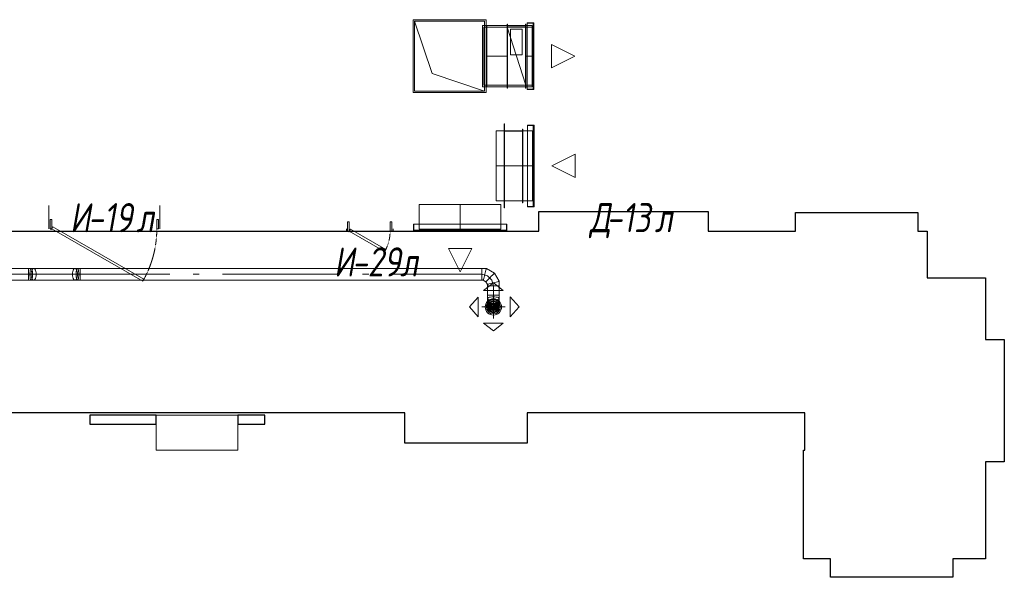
# Model space of a CAD drawing. Header units: millimetres. Extents: x -559767 to 178656, y -69521 to 138453.
# Tile 10 of 256: x -521201 to -512761, y 99031 to 103815. Entities that reach past the tile are written whole.
import ezdxf

# ---------------------------------------------------------------- set-up
doc = ezdxf.new("R2010")
doc.units = ezdxf.units.MM
doc.linetypes.add('-D1-02х01', pattern=[3, 2, -1])
doc.layers.get('Defpoints').update_dxf_attribs({"color": 31})
for name, color, linetype, lineweight in [('A-DOOR', 7, 'Continuous', 5), ('A-DOOR-IDEN', 7, 'Continuous', 9), ('engineering', 20, 'Continuous', 13), ('wall_new', 152, 'Continuous', 30)]:
    doc.layers.add(name, color=color, linetype=linetype, lineweight=lineweight)
doc.layers.add('PDF7_Geometry', color=7, linetype='Continuous', true_color=0xaaaaaa)
doc.styles.add('fl_iso paper', font='isocpeur.ttf', dxfattribs={"width": 0.8, "oblique": 10})

# ---------------------------------------------------------------- blocks, each defined once
blk = doc.blocks.new('A_MEQ_DoorWall - ОВ-7366747-50_AS_M_L13')
at = {"layer": 'A-DOOR'}
for p, q in [((-350, -100), (-350, 100)), ((600, -100), (600, 100)), ((-340, -20), (-325, -20)), ((-340, -100), (-340, -20)), ((-325, -20), (-325, -100)), ((-325, -100), (-315, -82.7)), ((-315, -82.7), (464.4, -532.7)), ((575, -20), (590, -20)), ((575, -100), (575, -20)), ((590, -20), (590, -100)), ((-325, -100), (-340, -100)), ((454.4, -550), (-325, -100)), ((590, -100), (575, -100)), ((464.4, -532.7), (454.4, -550))]:
    blk.add_line(p, q, dxfattribs=at)
blk.add_arc((-330, -100), 5, 180, 0, dxfattribs=at)
at = {"layer": 'A-DOOR', "linetype": '-D1-02х01'}
blk.add_arc((-325, -100), 900, 330, 0, dxfattribs=at)
blk = doc.blocks.new('A_MEQ_DoorWall - ОВ-7420645-50_AS_M_L13')
at = {"layer": 'A-DOOR'}
for p, q in [((-75, -10), (-75, 10)), ((-65, 70), (-50, 70)), ((-65, -10), (-65, 70)), ((-50, 70), (-50, -10)), ((-50, -10), (-40, 7.3)), ((-40, 7.3), (263.1, -167.7)), ((300, 70), (315, 70)), ((300, -10), (300, 70)), ((315, 70), (315, -10)), ((325, -10), (325, 10)), ((-50, -10), (-65, -10)), ((253.1, -185), (-50, -10)), ((315, -10), (300, -10)), ((263.1, -167.7), (253.1, -185))]:
    blk.add_line(p, q, dxfattribs=at)
blk.add_arc((-55, -10), 5, 180, 0, dxfattribs=at)
at = {"layer": 'A-DOOR', "linetype": '-D1-02х01'}
blk.add_arc((-50, -10), 350, 330, 0, dxfattribs=at)
blk = doc.blocks.new('ghftytytd')
at = {"layer": 'PDF7_Geometry', "color": 1, "lineweight": 18, "true_color": 0xff0000}
for points in [[(19286.2, 9310), (22575.4, 9310), (22575.4, 9311.7), (22575.4, 9316.7), (22575.4, 9324.6), (22575.4, 9335), (22575.4, 9347), (22575.4, 9360), (21883.7, 9360), (22575.4, 9360), (22575.4, 9347), (22575.4, 9335), (22575.4, 9324.6), (22575.4, 9316.7), (22575.4, 9311.7), (22575.4, 9310), (22598.7, 9310), (22595.7, 9311.7), (22592.9, 9316.7), (22590.5, 9324.6), (22588.6, 9335), (22587.5, 9347), (22587.1, 9360), (22587.5, 9372.9), (22588.6, 9385), (22590.5, 9395.3), (22592.9, 9403.3), (22595.7, 9408.3), (22598.7, 9410), (22601.7, 9408.3), (22604.6, 9403.3), (22606.9, 9395.3), (22608.8, 9385), (22609.9, 9372.9), (22610.4, 9360), (22609.9, 9347), (22608.8, 9335), (22606.9, 9324.6), (22604.6, 9316.7), (22601.7, 9311.7), (22598.7, 9310), (22619.6, 9310), (22973.7, 9310), (22979.4, 9311.7), (22984.7, 9316.7), (22989.3, 9324.6), (22992.8, 9335), (22995, 9347), (22995.8, 9360), (22995, 9372.9), (22992.8, 9385), (22989.3, 9395.3), (22984.7, 9403.3), (22979.4, 9408.3), (22973.7, 9410), (22619.6, 9410), (22613.9, 9408.3), (22608.6, 9403.3), (22604, 9395.3), (22600.5, 9385), (22598.3, 9372.9), (22597.5, 9360), (22598.3, 9347), (22600.5, 9335), (22604, 9324.6), (22608.6, 9316.7), (22613.9, 9311.7), (22619.6, 9310), (22625.3, 9311.7), (22630.7, 9316.7), (22635.2, 9324.6), (22638.7, 9335), (22641, 9347), (22641.7, 9360), (22641, 9372.9), (22638.7, 9385), (22635.2, 9395.3), (22630.7, 9403.3), (22625.3, 9408.3), (22619.6, 9410), (22598.7, 9410), (22575.4, 9410), (19286.2, 9410)], [(22598.1, 9360), (22575.4, 9360)], [(22619.6, 9360), (22598.1, 9360)], [(23017.8, 9360), (22995.2, 9360), (22973.7, 9360)], [(26510, 9346.6), (26460, 9360)], [(26546.6, 9310), (26510, 9346.6)], [(26560, 9260), (26546.6, 9310)], [(26510, 9260), (26511.7, 9260), (26516.7, 9260), (26524.6, 9260), (26535, 9260), (26547, 9260), (26560, 9260)], [(26560, 9260), (26547, 9260), (26535, 9260), (26524.6, 9260), (26516.7, 9260), (26511.7, 9260), (26510, 9260)], [(26560, 9260), (26560, 9180)], [(26560, 9260), (26572.9, 9260), (26585, 9260), (26595.3, 9260), (26603.3, 9260), (26608.3, 9260), (26610, 9260)], [(26610, 9260), (26608.3, 9260), (26603.3, 9260), (26595.3, 9260), (26585, 9260), (26572.9, 9260), (26560, 9260)], [(26560, 9260), (26560, 9180)], [(26560, 9080), (26560, 9093.4), (26560, 9130), (26581.6, 9117.5), (26581.6, 9092.5), (26560, 9080), (26538.3, 9067.5), (26538.3, 9042.5), (26560, 9030), (26547, 9031.7), (26535, 9036.7), (26524.6, 9044.6), (26516.7, 9055), (26511.7, 9067), (26510, 9080), (26511.7, 9067), (26516.7, 9055), (26524.6, 9044.6), (26535, 9036.7), (26547, 9031.7), (26560, 9030)], [(26560, 8980), (26560, 9180), (26572.9, 9180), (26585, 9180), (26595.3, 9180), (26603.3, 9180), (26608.3, 9180), (26610, 9180), (26608.3, 9180), (26603.3, 9180), (26595.3, 9180), (26585, 9180), (26572.9, 9180), (26560, 9180), (26560, 9130)], [(26460, 9080), (26660, 9080)]]:
    blk.add_lwpolyline(points, dxfattribs=at)
at = {"layer": 'PDF7_Geometry', "color": 3, "lineweight": 18, "true_color": 0x00ff00}
for points in [[(26497.6, 11544.7), (25871.6, 11544.7), (25871.6, 10918.7), (26497.6, 10918.7)], [(25871.6, 11544.7), (26497.6, 11544.7), (26497.6, 10918.7), (25871.6, 10918.7)], [(26484.6, 11531.7), (26484.6, 10931.7), (26034.6, 11081.7), (25884.6, 11531.7)], [(26465.5, 11494.7), (26465.5, 10968.7)], [(26504.6, 10968.7), (26504.6, 11494.7)], [(26504.6, 11481.7), (26504.6, 10981.7)], [(26678, 10956.7), (26680, 10956.7), (26680, 11506.7), (26678, 11506.7), (26680, 11506.7), (26680, 10956.7), (26678, 10956.7), (26678, 11506.7)], [(26678, 11494.7), (26678, 10968.7)], [(26838.1, 11494.7), (26678, 11494.7)], [(26678, 10968.7), (26678, 11494.7)], [(26838.1, 11481.8), (26678, 11481.8)], [(26838.1, 10981.7), (26838.1, 11481.7), (26678, 11481.7), (26678, 10981.7)], [(26838.1, 11481.7), (26678, 11481.7), (26838.1, 10981.7)], [(26678, 11481.7), (26678, 10981.7)], [(26838.1, 11481.6), (26678, 11481.6)], [(26838.1, 10983.2), (26678, 10983.2), (26678, 11480.2), (26838.1, 11480.2), (26678, 11480.2), (26678, 10983.2)], [(26680, 10981.7), (26836.1, 10981.7), (26836.1, 11481.7), (26680, 11481.7), (26836.1, 11481.7), (26836.1, 10981.7)], [(26680, 10981.7), (26680, 11481.7)], [(26836.1, 10956.7), (26838.1, 10956.7), (26838.1, 11506.7), (26836.1, 11506.7), (26838.1, 11506.7), (26838.1, 10956.7)], [(26836.1, 10956.7), (26836.1, 11506.7)], [(26838.1, 11494.7), (26838.1, 10968.7)], [(26838.1, 11494.7), (26893.1, 11494.7)], [(26838.1, 10983.2), (26838.1, 11480.2)], [(26850.1, 10945.7), (26908.1, 10945.7), (26908.1, 11517.7), (26850.1, 11517.7), (26908.1, 11517.7), (26908.1, 10945.7)], [(26850.1, 11517.7), (26850.1, 10945.7)], [(26900, 10947.7), (26850.1, 10947.7), (26850.1, 11515.7), (26900, 11515.7), (26850.1, 11515.7), (26850.1, 10947.7)], [(26893.1, 10968.7), (26893.1, 11494.7)], [(26893.1, 11481.7), (26893.1, 10981.7)], [(26900, 11515.7), (26900, 10947.7)], [(26900, 11500.7), (26908.1, 11500.7)], [(26900, 11490.7), (26900, 11490.9), (26900, 11491.4), (26900, 11492.2), (26900, 11493.2), (26900, 11494.4), (26900, 11495.7), (26900, 11497), (26900, 11498.2), (26900, 11499.2), (26900, 11500), (26900, 11500.5), (26900, 11500.7), (26900, 11500.5), (26900, 11500), (26900, 11499.2), (26900, 11498.2), (26900, 11497), (26900, 11495.7), (26900, 11494.4), (26900, 11493.2), (26900, 11492.2), (26900, 11491.4), (26900, 11490.9)], [(26908.1, 11490.7), (26900, 11490.7)], [(26908.1, 10981.7), (26900, 10981.7), (26900, 11481.7), (26908.1, 11481.7), (26900, 11481.7), (26900, 10981.7)], [(26908.1, 11500.7), (26908.1, 11500.5), (26908.1, 11500), (26908.1, 11499.2), (26908.1, 11498.2), (26908.1, 11497), (26908.1, 11495.7), (26908.1, 11494.4), (26908.1, 11493.2), (26908.1, 11492.2), (26908.1, 11491.4), (26908.1, 11490.9), (26908.1, 11490.7), (26908.1, 11490.9), (26908.1, 11491.4), (26908.1, 11492.2), (26908.1, 11493.2), (26908.1, 11494.4), (26908.1, 11495.7), (26908.1, 11497), (26908.1, 11498.2), (26908.1, 11499.2), (26908.1, 11500), (26908.1, 11500.5)], [(26908.1, 11481.7), (26908.1, 10981.7)], [(26808, 11461.8), (26808, 11241.8), (26708.1, 11241.8), (26708.1, 11461.8)], [(26808, 11461.8), (26708.1, 11461.8), (26708.1, 11241.8), (26808, 11241.8)], [(27058.1, 11131.7), (27258.1, 11231.7), (27058.1, 11331.7)], [(27058.1, 11331.7), (27058.1, 11131.7), (27258.1, 11231.7)], [(26504.6, 10981.7), (26678, 10981.7)], [(26838.1, 10981.8), (26678, 10981.8)], [(26838.1, 10981.6), (26678, 10981.6)], [(26900, 10972.7), (26908.1, 10972.7)], [(26900, 10962.7), (26900, 10962.9), (26900, 10963.4), (26900, 10964.1), (26900, 10965.2), (26900, 10966.4), (26900, 10967.7), (26900, 10969), (26900, 10970.2), (26900, 10971.2), (26900, 10972), (26900, 10972.5), (26900, 10972.7), (26900, 10972.5), (26900, 10972), (26900, 10971.2), (26900, 10970.2), (26900, 10969), (26900, 10967.7), (26900, 10966.4), (26900, 10965.2), (26900, 10964.1), (26900, 10963.4), (26900, 10962.9)], [(26908.1, 10972.7), (26908.1, 10972.5), (26908.1, 10972), (26908.1, 10971.2), (26908.1, 10970.2), (26908.1, 10969), (26908.1, 10967.7), (26908.1, 10966.4), (26908.1, 10965.2), (26908.1, 10964.1), (26908.1, 10963.4), (26908.1, 10962.9), (26908.1, 10962.7), (26908.1, 10962.9), (26908.1, 10963.4), (26908.1, 10964.1), (26908.1, 10965.2), (26908.1, 10966.4), (26908.1, 10967.7), (26908.1, 10969), (26908.1, 10970.2), (26908.1, 10971.2), (26908.1, 10972), (26908.1, 10972.5)], [(26908.1, 10962.7), (26900, 10962.7)], [(26653, 9930), (26653, 10650), (26655, 10650), (26653, 10650), (26653, 9930), (26655, 9930)], [(26655, 10650), (26655, 9930)], [(26910.2, 10640), (26910.2, 9940), (26852.2, 9940), (26910.2, 9940), (26910.2, 10640), (26852.2, 10640)], [(26852.2, 9940), (26852.2, 10640)], [(26852.2, 9942), (26902.2, 9942), (26852.2, 9942), (26852.2, 10638), (26902.2, 10638), (26852.2, 10638)], [(26902.2, 9942), (26902.2, 10638)], [(26583, 9990), (26583, 10590)], [(26653, 10590.1), (26813, 10590.1)], [(26653, 10590.1), (26653, 10589.9)], [(26653, 9990), (26653, 10590)], [(26653, 10589.9), (26813, 10589.9)], [(26813, 9991.5), (26813, 10588.5), (26653, 10588.5), (26813, 10588.5), (26813, 9991.5), (26653, 9991.5)], [(26653, 10588.5), (26653, 9991.5)], [(26655, 9990), (26655, 10590), (26811, 10590), (26655, 10590), (26655, 9990), (26811, 9990)], [(26811, 9974), (26811, 10606), (26813, 10606), (26811, 10606), (26811, 9974), (26813, 9974), (26813, 10606), (26813, 9974)], [(26811, 10590), (26811, 9990)], [(26813, 10590.1), (26813, 10589.9)], [(26895.2, 10590), (26895.2, 9990)], [(26902.2, 10609), (26910.2, 10609)], [(26902.2, 10609), (26902.2, 10608.8), (26902.2, 10608.3), (26902.2, 10607.5), (26902.2, 10606.5), (26902.2, 10605.3), (26902.2, 10604), (26902.2, 10602.7), (26902.2, 10601.5), (26902.2, 10600.5), (26902.2, 10599.6), (26902.2, 10599.1), (26902.2, 10599), (26902.2, 10599.1), (26902.2, 10599.6), (26902.2, 10600.5), (26902.2, 10601.5), (26902.2, 10602.7), (26902.2, 10604), (26902.2, 10605.3), (26902.2, 10606.5), (26902.2, 10607.5), (26902.2, 10608.3), (26902.2, 10608.8)], [(26910.2, 10599), (26902.2, 10599)], [(26902.2, 9990), (26910.2, 9990), (26902.2, 9990), (26902.2, 10590), (26910.2, 10590), (26902.2, 10590)], [(26910.2, 10599), (26910.2, 10599.1), (26910.2, 10599.6), (26910.2, 10600.5), (26910.2, 10601.5), (26910.2, 10602.7), (26910.2, 10604), (26910.2, 10605.3), (26910.2, 10606.5), (26910.2, 10607.5), (26910.2, 10608.3), (26910.2, 10608.8), (26910.2, 10609), (26910.2, 10608.8), (26910.2, 10608.3), (26910.2, 10607.5), (26910.2, 10606.5), (26910.2, 10605.3), (26910.2, 10604), (26910.2, 10602.7), (26910.2, 10601.5), (26910.2, 10600.5), (26910.2, 10599.6), (26910.2, 10599.1)], [(26910.2, 9990), (26910.2, 10590)], [(27260.2, 10190), (27060.2, 10290), (27260.2, 10390)], [(27260.2, 10390), (27260.2, 10190), (27060.2, 10290)], [(25925, 9960), (26625, 9960)], [(25925, 9747), (25925, 9960)], [(26653, 9990), (26583, 9990)], [(26625, 9747), (26625, 9960)], [(26653, 9990.1), (26813, 9990.1)], [(26653, 9990.1), (26653, 9989.9)], [(26653, 9990), (26895.2, 9990)], [(26653, 9989.9), (26813, 9989.9)], [(26813, 9990.1), (26813, 9989.9)], [(26902.2, 9981), (26910.2, 9981)], [(26902.2, 9981), (26902.2, 9980.8), (26902.2, 9980.3), (26902.2, 9979.5), (26902.2, 9978.5), (26902.2, 9977.3), (26902.2, 9976), (26902.2, 9974.7), (26902.2, 9973.5), (26902.2, 9972.5), (26902.2, 9971.6), (26902.2, 9971.1), (26902.2, 9971), (26902.2, 9971.1), (26902.2, 9971.6), (26902.2, 9972.5), (26902.2, 9973.5), (26902.2, 9974.7), (26902.2, 9976), (26902.2, 9977.3), (26902.2, 9978.5), (26902.2, 9979.5), (26902.2, 9980.3), (26902.2, 9980.8)], [(26910.2, 9971), (26902.2, 9971)], [(26910.2, 9971), (26910.2, 9971.1), (26910.2, 9971.6), (26910.2, 9972.5), (26910.2, 9973.5), (26910.2, 9974.7), (26910.2, 9976), (26910.2, 9977.3), (26910.2, 9978.5), (26910.2, 9979.5), (26910.2, 9980.3), (26910.2, 9980.8), (26910.2, 9981), (26910.2, 9980.8), (26910.2, 9980.3), (26910.2, 9979.5), (26910.2, 9978.5), (26910.2, 9977.3), (26910.2, 9976), (26910.2, 9974.7), (26910.2, 9973.5), (26910.2, 9972.5), (26910.2, 9971.6), (26910.2, 9971.1)], [(26675, 9732), (25875, 9732), (25875, 9790), (25875, 9732), (26675, 9732), (26675, 9790)], [(25875, 9790), (26675, 9790)], [(25877, 9790), (25877, 9740), (25877, 9790), (26673, 9790), (26673, 9740), (26673, 9790)], [(25877, 9740), (26673, 9740)], [(25906, 9732), (25906, 9740)], [(25916, 9740), (25915.8, 9740), (25915.3, 9740), (25914.5, 9740), (25913.5, 9740), (25912.3, 9740), (25911, 9740), (25909.7, 9740), (25908.5, 9740), (25907.4, 9740), (25906.6, 9740), (25906.1, 9740), (25906, 9740), (25906.1, 9740), (25906.6, 9740), (25907.4, 9740), (25908.5, 9740), (25909.7, 9740), (25911, 9740), (25912.3, 9740), (25913.5, 9740), (25914.5, 9740), (25915.3, 9740), (25915.8, 9740)], [(25906, 9732), (25906.1, 9732), (25906.6, 9732), (25907.4, 9732), (25908.5, 9732), (25909.7, 9732), (25911, 9732), (25912.3, 9732), (25913.5, 9732), (25914.5, 9732), (25915.3, 9732), (25915.8, 9732), (25916, 9732), (25915.8, 9732), (25915.3, 9732), (25914.5, 9732), (25913.5, 9732), (25912.3, 9732), (25911, 9732), (25909.7, 9732), (25908.5, 9732), (25907.4, 9732), (25906.6, 9732), (25906.1, 9732)], [(25916, 9740), (25916, 9732)], [(25925, 9747), (26625, 9747)], [(25925, 9740), (25925, 9732), (25925, 9740), (26625, 9740), (26625, 9732), (26625, 9740)], [(25925, 9732), (26625, 9732)], [(26634, 9732), (26634, 9740)], [(26644, 9740), (26643.8, 9740), (26643.3, 9740), (26642.5, 9740), (26641.5, 9740), (26640.3, 9740), (26639, 9740), (26637.7, 9740), (26636.5, 9740), (26635.4, 9740), (26634.6, 9740), (26634.2, 9740), (26634, 9740), (26634.2, 9740), (26634.6, 9740), (26635.4, 9740), (26636.5, 9740), (26637.7, 9740), (26639, 9740), (26640.3, 9740), (26641.5, 9740), (26642.5, 9740), (26643.3, 9740), (26643.8, 9740)], [(26634, 9732), (26634.2, 9732), (26634.6, 9732), (26635.4, 9732), (26636.5, 9732), (26637.7, 9732), (26639, 9732), (26640.3, 9732), (26641.5, 9732), (26642.5, 9732), (26643.3, 9732), (26643.8, 9732), (26644, 9732), (26643.8, 9732), (26643.3, 9732), (26642.5, 9732), (26641.5, 9732), (26640.3, 9732), (26639, 9732), (26637.7, 9732), (26636.5, 9732), (26635.4, 9732), (26634.6, 9732), (26634.2, 9732)], [(26644, 9740), (26644, 9732)], [(26375, 9582), (26275, 9382), (26175, 9582)], [(26175, 9582), (26375, 9582), (26275, 9382)]]:
    blk.add_lwpolyline(points, close=True, dxfattribs=at)
for points in [[(26484.6, 10931.7), (25884.6, 10931.7), (25884.6, 11531.7)], [(26504.6, 11494.7), (26465.5, 11494.7)], [(26465.5, 11494.7), (26504.6, 11494.7)], [(26478.5, 11481.7), (26478.5, 10981.7)], [(26478.5, 10981.7), (26478.5, 11481.7)], [(26478.5, 11481.7), (26504.6, 11481.7)], [(26504.6, 11481.7), (26478.5, 11481.7)], [(26678, 11494.7), (26504.6, 11494.7)], [(26678, 11494.7), (26504.6, 11494.7)], [(26504.6, 11494.7), (26504.6, 10968.7)], [(26504.6, 10968.7), (26504.6, 11494.7)], [(26504.6, 11481.7), (26504.6, 10981.7)], [(26504.6, 10981.7), (26504.6, 11481.7)], [(26504.6, 11481.7), (26678, 11481.7)], [(26678, 11481.7), (26504.6, 11481.7)], [(26678, 11481.6), (26678, 11481.8)], [(26838.1, 10981.7), (26678, 11481.7)], [(26678, 11481.7), (26838.1, 11481.7)], [(26838.1, 11481.7), (26678, 11481.7)], [(26678, 11481.7), (26678, 10981.7)], [(26838.1, 11481.7), (26678, 11481.7)], [(26678, 11481.7), (26838.1, 10981.7)], [(26838.1, 10981.7), (26678, 11481.7)], [(26678, 11481.7), (26838.1, 11481.7)], [(26838.1, 11481.7), (26678, 11481.7)], [(26678, 11481.7), (26838.1, 11481.7)], [(26838.1, 10968.7), (26838.1, 11494.7)], [(26838.1, 11494.7), (26838.1, 10968.7)], [(26838.1, 11481.8), (26838.1, 11481.6)], [(26838.1, 11481.6), (26838.1, 11481.8)], [(26838.1, 11481.7), (26838.1, 10981.7)], [(26838.1, 10981.7), (26838.1, 11481.7)], [(26838.1, 11481.7), (26893.1, 11481.7)], [(26893.1, 11481.7), (26838.1, 11481.7)], [(26838.1, 11481.7), (26838.1, 10981.7)], [(26838.1, 10981.7), (26838.1, 11481.7)], [(26838.1, 10981.7), (26838.1, 11481.7)], [(26838.1, 11481.7), (26838.1, 10981.7)], [(26900, 11490.7), (26900, 11490.9), (26900, 11491.4), (26900, 11492.2), (26900, 11493.2), (26900, 11494.4), (26900, 11495.7), (26900, 11497), (26900, 11498.2), (26900, 11499.2), (26900, 11500), (26900, 11500.5), (26900, 11500.7)], [(26900, 11500.7), (26900, 11500.5), (26900, 11500), (26900, 11499.2), (26900, 11498.2), (26900, 11497), (26900, 11495.7), (26900, 11494.4), (26900, 11493.2), (26900, 11492.2), (26900, 11491.4), (26900, 11490.9), (26900, 11490.7)], [(26908.1, 11500.7), (26908.1, 11500.5), (26908.1, 11500), (26908.1, 11499.2), (26908.1, 11498.2), (26908.1, 11497), (26908.1, 11495.7), (26908.1, 11494.4), (26908.1, 11493.2), (26908.1, 11492.2), (26908.1, 11491.4), (26908.1, 11490.9), (26908.1, 11490.7)], [(26908.1, 11490.7), (26908.1, 11490.9), (26908.1, 11491.4), (26908.1, 11492.2), (26908.1, 11493.2), (26908.1, 11494.4), (26908.1, 11495.7), (26908.1, 11497), (26908.1, 11498.2), (26908.1, 11499.2), (26908.1, 11500), (26908.1, 11500.5), (26908.1, 11500.7)], [(26504.6, 11231.7), (26678, 11231.7)], [(26838.1, 11231.7), (26893.1, 11231.7)], [(26504.6, 10981.7), (26478.5, 10981.7)], [(26504.6, 10981.7), (26478.5, 10981.7)], [(26678, 10981.6), (26678, 10981.8)], [(26678, 10981.7), (26838.1, 10981.7)], [(26838.1, 10981.7), (26678, 10981.7)], [(26678, 10981.7), (26838.1, 10981.7)], [(26838.1, 10981.8), (26838.1, 10981.6)], [(26838.1, 10981.6), (26838.1, 10981.8)], [(26893.1, 10981.7), (26838.1, 10981.7)], [(26893.1, 10981.7), (26838.1, 10981.7)], [(26900, 10962.7), (26900, 10962.9), (26900, 10963.4), (26900, 10964.1), (26900, 10965.2), (26900, 10966.4), (26900, 10967.7), (26900, 10969), (26900, 10970.2), (26900, 10971.2), (26900, 10972), (26900, 10972.5), (26900, 10972.7)], [(26900, 10972.7), (26900, 10972.5), (26900, 10972), (26900, 10971.2), (26900, 10970.2), (26900, 10969), (26900, 10967.7), (26900, 10966.4), (26900, 10965.2), (26900, 10964.1), (26900, 10963.4), (26900, 10962.9), (26900, 10962.7)], [(26908.1, 10972.7), (26908.1, 10972.5), (26908.1, 10972), (26908.1, 10971.2), (26908.1, 10970.2), (26908.1, 10969), (26908.1, 10967.7), (26908.1, 10966.4), (26908.1, 10965.2), (26908.1, 10964.1), (26908.1, 10963.4), (26908.1, 10962.9), (26908.1, 10962.7)], [(26908.1, 10962.7), (26908.1, 10962.9), (26908.1, 10963.4), (26908.1, 10964.1), (26908.1, 10965.2), (26908.1, 10966.4), (26908.1, 10967.7), (26908.1, 10969), (26908.1, 10970.2), (26908.1, 10971.2), (26908.1, 10972), (26908.1, 10972.5), (26908.1, 10972.7)], [(26504.6, 10968.7), (26465.5, 10968.7)], [(26465.5, 10968.7), (26504.6, 10968.7)], [(26504.6, 10968.7), (26678, 10968.7)], [(26678, 10968.7), (26504.6, 10968.7)], [(26678, 10968.7), (26838.1, 10968.7)], [(26678, 10968.7), (26838.1, 10968.7)], [(26838.1, 10968.7), (26893.1, 10968.7)], [(26893.1, 10968.7), (26838.1, 10968.7)], [(26583, 10590), (26653, 10590)], [(26583, 10590), (26653, 10590)], [(26813, 10590), (26653, 10590)], [(26653, 10590), (26653, 9990)], [(26653, 9990), (26653, 10590)], [(26653, 10590), (26813, 10590)], [(26653, 10590), (26653, 9990)], [(26653, 9990), (26653, 10590)], [(26653, 10590), (26895.2, 10590)], [(26895.2, 10590), (26653, 10590)], [(26653, 10590), (26813, 10590)], [(26813, 10590), (26653, 10590)], [(26653, 9990), (26653, 10590)], [(26653, 10590), (26813, 10590)], [(26813, 10590), (26653, 10590)], [(26653, 10590), (26653, 9990)], [(26653, 9990), (26653, 10590)], [(26653, 10590), (26813, 10590)], [(26653, 9990), (26653, 10590)], [(26653, 10590), (26813, 10590)], [(26813, 9990), (26813, 10590)], [(26813, 10590), (26813, 9990)], [(26813, 10590), (26813, 9990)], [(26813, 9990), (26813, 10590)], [(26813, 10590), (26813, 9990)], [(26813, 10590), (26813, 9990)], [(26902.2, 10609), (26902.2, 10608.8), (26902.2, 10608.3), (26902.2, 10607.5), (26902.2, 10606.5), (26902.2, 10605.3), (26902.2, 10604), (26902.2, 10602.7), (26902.2, 10601.5), (26902.2, 10600.5), (26902.2, 10599.6), (26902.2, 10599.1), (26902.2, 10599)], [(26902.2, 10599), (26902.2, 10599.1), (26902.2, 10599.6), (26902.2, 10600.5), (26902.2, 10601.5), (26902.2, 10602.7), (26902.2, 10604), (26902.2, 10605.3), (26902.2, 10606.5), (26902.2, 10607.5), (26902.2, 10608.3), (26902.2, 10608.8), (26902.2, 10609)], [(26910.2, 10599), (26910.2, 10599.1), (26910.2, 10599.6), (26910.2, 10600.5), (26910.2, 10601.5), (26910.2, 10602.7), (26910.2, 10604), (26910.2, 10605.3), (26910.2, 10606.5), (26910.2, 10607.5), (26910.2, 10608.3), (26910.2, 10608.8), (26910.2, 10609)], [(26910.2, 10609), (26910.2, 10608.8), (26910.2, 10608.3), (26910.2, 10607.5), (26910.2, 10606.5), (26910.2, 10605.3), (26910.2, 10604), (26910.2, 10602.7), (26910.2, 10601.5), (26910.2, 10600.5), (26910.2, 10599.6), (26910.2, 10599.1), (26910.2, 10599)], [(26895.2, 10290), (26653, 10290), (26583, 10290)], [(26275, 9747), (26275, 9960)], [(26653, 9990), (26813, 9990)], [(26813, 9990), (26653, 9990)], [(26653, 9990), (26813, 9990)], [(26813, 9990), (26653, 9990)], [(26813, 9990), (26653, 9990)], [(26653, 9990), (26813, 9990)], [(26813, 9990), (26653, 9990)], [(26813, 9990), (26653, 9990)], [(26902.2, 9981), (26902.2, 9980.8), (26902.2, 9980.3), (26902.2, 9979.5), (26902.2, 9978.5), (26902.2, 9977.3), (26902.2, 9976), (26902.2, 9974.7), (26902.2, 9973.5), (26902.2, 9972.5), (26902.2, 9971.6), (26902.2, 9971.1), (26902.2, 9971)], [(26902.2, 9971), (26902.2, 9971.1), (26902.2, 9971.6), (26902.2, 9972.5), (26902.2, 9973.5), (26902.2, 9974.7), (26902.2, 9976), (26902.2, 9977.3), (26902.2, 9978.5), (26902.2, 9979.5), (26902.2, 9980.3), (26902.2, 9980.8), (26902.2, 9981)], [(26910.2, 9971), (26910.2, 9971.1), (26910.2, 9971.6), (26910.2, 9972.5), (26910.2, 9973.5), (26910.2, 9974.7), (26910.2, 9976), (26910.2, 9977.3), (26910.2, 9978.5), (26910.2, 9979.5), (26910.2, 9980.3), (26910.2, 9980.8), (26910.2, 9981)], [(26910.2, 9981), (26910.2, 9980.8), (26910.2, 9980.3), (26910.2, 9979.5), (26910.2, 9978.5), (26910.2, 9977.3), (26910.2, 9976), (26910.2, 9974.7), (26910.2, 9973.5), (26910.2, 9972.5), (26910.2, 9971.6), (26910.2, 9971.1), (26910.2, 9971)], [(25916, 9740), (25915.8, 9740), (25915.3, 9740), (25914.5, 9740), (25913.5, 9740), (25912.3, 9740), (25911, 9740), (25909.7, 9740), (25908.5, 9740), (25907.4, 9740), (25906.6, 9740), (25906.1, 9740), (25906, 9740)], [(25906, 9740), (25906.1, 9740), (25906.6, 9740), (25907.4, 9740), (25908.5, 9740), (25909.7, 9740), (25911, 9740), (25912.3, 9740), (25913.5, 9740), (25914.5, 9740), (25915.3, 9740), (25915.8, 9740), (25916, 9740)], [(25906, 9732), (25906.1, 9732), (25906.6, 9732), (25907.4, 9732), (25908.5, 9732), (25909.7, 9732), (25911, 9732), (25912.3, 9732), (25913.5, 9732), (25914.5, 9732), (25915.3, 9732), (25915.8, 9732), (25916, 9732)], [(25916, 9732), (25915.8, 9732), (25915.3, 9732), (25914.5, 9732), (25913.5, 9732), (25912.3, 9732), (25911, 9732), (25909.7, 9732), (25908.5, 9732), (25907.4, 9732), (25906.6, 9732), (25906.1, 9732), (25906, 9732)], [(26644, 9740), (26643.8, 9740), (26643.3, 9740), (26642.5, 9740), (26641.5, 9740), (26640.3, 9740), (26639, 9740), (26637.7, 9740), (26636.5, 9740), (26635.4, 9740), (26634.6, 9740), (26634.2, 9740), (26634, 9740)], [(26634, 9740), (26634.2, 9740), (26634.6, 9740), (26635.4, 9740), (26636.5, 9740), (26637.7, 9740), (26639, 9740), (26640.3, 9740), (26641.5, 9740), (26642.5, 9740), (26643.3, 9740), (26643.8, 9740), (26644, 9740)], [(26634, 9732), (26634.2, 9732), (26634.6, 9732), (26635.4, 9732), (26636.5, 9732), (26637.7, 9732), (26639, 9732), (26640.3, 9732), (26641.5, 9732), (26642.5, 9732), (26643.3, 9732), (26643.8, 9732), (26644, 9732)], [(26644, 9732), (26643.8, 9732), (26643.3, 9732), (26642.5, 9732), (26641.5, 9732), (26640.3, 9732), (26639, 9732), (26637.7, 9732), (26636.5, 9732), (26635.4, 9732), (26634.6, 9732), (26634.2, 9732), (26634, 9732)]]:
    blk.add_lwpolyline(points, dxfattribs=at)
at = {"layer": 'PDF7_Geometry', "color": 1, "lineweight": 18, "true_color": 0xff0000}
for points in [[(22575.4, 9360), (22575.4, 9372.9), (22575.4, 9385), (22575.4, 9395.3), (22575.4, 9403.3), (22575.4, 9408.3), (22575.4, 9410), (22575.4, 9408.3), (22575.4, 9403.3), (22575.4, 9395.3), (22575.4, 9385), (22575.4, 9372.9)], [(22575.4, 9360), (22575.4, 9372.9), (22575.4, 9385), (22575.4, 9395.3), (22575.4, 9403.3), (22575.4, 9408.3), (22575.4, 9410), (22575.4, 9408.3), (22575.4, 9403.3), (22575.4, 9395.3), (22575.4, 9385), (22575.4, 9372.9), (22575.4, 9360), (22575.4, 9347), (22575.4, 9335), (22575.4, 9324.6), (22575.4, 9316.7), (22575.4, 9311.7), (22575.4, 9310), (22575.4, 9311.7), (22575.4, 9316.7), (22575.4, 9324.6), (22575.4, 9335), (22575.4, 9347)], [(22619.6, 9310), (22613.9, 9311.7), (22608.6, 9316.7), (22604, 9324.6), (22600.5, 9335), (22598.3, 9347), (22597.5, 9360), (22598.3, 9372.9), (22600.5, 9385), (22604, 9395.3), (22608.6, 9403.3), (22613.9, 9408.3), (22619.6, 9410), (22625.3, 9408.3), (22630.7, 9403.3), (22635.2, 9395.3), (22638.7, 9385), (22641, 9372.9), (22641.7, 9360), (22641, 9347), (22638.7, 9335), (22635.2, 9324.6), (22630.7, 9316.7), (22625.3, 9311.7)], [(22994.6, 9410), (22997.6, 9408.3), (23000.4, 9403.3), (23002.8, 9395.3), (23004.6, 9385), (23005.8, 9372.9), (23006.2, 9360), (23005.8, 9347), (23004.6, 9335), (23002.8, 9324.6), (23000.4, 9316.7), (22997.6, 9311.7), (22994.6, 9310), (22991.6, 9311.7), (22988.7, 9316.7), (22986.3, 9324.6), (22984.5, 9335), (22983.3, 9347), (22982.9, 9360), (22983.3, 9372.9), (22984.5, 9385), (22986.3, 9395.3), (22988.7, 9403.3), (22991.6, 9408.3)], [(23017.8, 9410), (23017.8, 9408.3), (23017.8, 9403.3), (23017.8, 9395.3), (23017.8, 9385), (23017.8, 9372.9), (23017.8, 9360), (23017.8, 9347), (23017.8, 9335), (23017.8, 9324.6), (23017.8, 9316.7), (23017.8, 9311.7), (23017.8, 9310), (23017.8, 9311.7), (23017.8, 9316.7), (23017.8, 9324.6), (23017.8, 9335), (23017.8, 9347), (23017.8, 9360), (23017.8, 9372.9), (23017.8, 9385), (23017.8, 9395.3), (23017.8, 9403.3), (23017.8, 9408.3)], [(26460, 9360), (26460, 9372.9), (26460, 9385), (26460, 9395.3), (26460, 9403.3), (26460, 9408.3), (26460, 9410), (26460, 9408.3), (26460, 9403.3), (26460, 9395.3), (26460, 9385), (26460, 9372.9)], [(26533.2, 9333.2), (26542.6, 9342.7), (26551.5, 9351.5), (26559, 9359.1), (26564.9, 9364.9), (26568.5, 9368.5), (26569.8, 9369.8), (26568.5, 9368.5), (26564.9, 9364.9), (26559, 9359.1), (26551.5, 9351.5), (26542.6, 9342.7)], [(22619.6, 9360), (22973.7, 9360)], [(24038.9, 9360), (23986, 9360)], [(25238.9, 9360), (24238.9, 9360)], [(25491.8, 9360), (25438.9, 9360)], [(26460, 9360), (26460, 9347), (26460, 9335), (26460, 9324.6), (26460, 9316.7), (26460, 9311.7), (26460, 9310), (26460, 9311.7), (26460, 9316.7), (26460, 9324.6), (26460, 9335), (26460, 9347)], [(26475.1, 9220.6), (26560, 9285.7), (26644.8, 9220.6)], [(26533.2, 9333.2), (26523.7, 9323.7), (26514.9, 9314.9), (26507.3, 9307.3), (26501.5, 9301.5), (26497.8, 9297.8), (26496.6, 9296.6), (26497.8, 9297.8), (26501.5, 9301.5), (26507.3, 9307.3), (26514.9, 9314.9), (26523.7, 9323.7)], [(26560, 9286.8), (26547, 9283.3), (26535, 9280.1), (26524.6, 9277.3), (26516.7, 9275.2), (26511.7, 9273.8), (26510, 9273.4), (26511.7, 9273.8), (26516.7, 9275.2), (26524.6, 9277.3), (26535, 9280.1), (26547, 9283.3)], [(26560, 9286.8), (26572.9, 9290.2), (26585, 9293.5), (26595.3, 9296.3), (26603.3, 9298.4), (26608.3, 9299.7), (26610, 9300.2), (26608.3, 9299.7), (26603.3, 9298.4), (26595.3, 9296.3), (26585, 9293.5), (26572.9, 9290.2)], [(26430.1, 9164.5), (26355, 9079.6), (26430.1, 8994.7)], [(26560, 9180), (26547, 9180), (26535, 9180), (26524.6, 9180), (26516.7, 9180), (26511.7, 9180), (26510, 9180), (26511.7, 9180), (26516.7, 9180), (26524.6, 9180), (26535, 9180), (26547, 9180)], [(26610, 9153.2), (26608.3, 9156.7), (26603.3, 9159.9), (26595.3, 9162.7), (26585, 9164.8), (26572.9, 9166.1), (26560, 9166.6), (26547, 9166.1), (26535, 9164.8), (26524.6, 9162.7), (26516.7, 9159.9), (26511.7, 9156.7), (26510, 9153.2), (26511.7, 9149.7), (26516.7, 9146.5), (26524.6, 9143.7), (26535, 9141.6), (26547, 9140.3), (26560, 9139.8), (26572.9, 9140.3), (26585, 9141.6), (26595.3, 9143.7), (26603.3, 9146.5), (26608.3, 9149.7)], [(26610, 9106.8), (26608.3, 9116.2), (26603.3, 9125.1), (26595.3, 9132.6), (26585, 9138.5), (26572.9, 9142.1), (26560, 9143.4), (26547, 9142.1), (26535, 9138.5), (26524.6, 9132.6), (26516.7, 9125.1), (26511.7, 9116.2), (26510, 9106.8), (26511.7, 9097.3), (26516.7, 9088.5), (26524.6, 9080.9), (26535, 9075.1), (26547, 9071.4), (26560, 9070.2), (26572.9, 9071.4), (26585, 9075.1), (26595.3, 9080.9), (26603.3, 9088.5), (26608.3, 9097.3)], [(26510, 9080), (26524.6, 9044.6), (26560, 9030), (26595.3, 9044.6), (26610, 9080), (26595.3, 9115.3), (26560, 9130), (26524.6, 9115.3)], [(26560, 9127.5), (26539.4, 9122.8), (26522.8, 9109.6), (26513.7, 9090.5), (26513.7, 9069.4), (26522.8, 9050.4), (26539.4, 9037.2), (26560, 9032.5), (26580.6, 9037.2), (26597.1, 9050.4), (26606.3, 9069.4), (26606.3, 9090.5), (26597.1, 9109.6), (26580.6, 9122.8)], [(26560, 9037.5), (26538.7, 9043.2), (26523.2, 9058.7), (26517.5, 9080), (26523.2, 9101.2), (26538.7, 9116.8), (26560, 9122.5), (26581.2, 9116.8), (26596.8, 9101.2), (26602.5, 9080), (26596.8, 9058.7), (26581.2, 9043.2)], [(26705.4, 9165.8), (26780.6, 9081), (26705.4, 8996.1)], [(26560, 9113.3), (26543.3, 9108.9), (26531.1, 9096.7), (26526.6, 9080), (26531.1, 9063.3), (26543.3, 9051.1), (26560, 9046.6), (26576.6, 9051.1), (26588.9, 9063.3), (26593.3, 9080), (26588.9, 9096.7), (26576.6, 9108.9)], [(26560, 9051.6), (26543.3, 9057.1), (26533, 9071.2), (26533, 9088.7), (26543.3, 9102.9), (26560, 9108.3), (26576.6, 9102.9), (26586.9, 9088.7), (26586.9, 9071.2), (26576.6, 9057.1)], [(26560, 9105), (26545.3, 9100.2), (26536.2, 9087.7), (26536.2, 9072.2), (26545.3, 9059.7), (26560, 9055), (26574.7, 9059.7), (26583.7, 9072.2), (26583.7, 9087.7), (26574.7, 9100.2)], [(26560, 9102), (26547, 9097.8), (26539, 9086.8), (26539, 9073.2), (26547, 9062.2), (26560, 9058), (26572.9, 9062.2), (26580.9, 9073.2), (26580.9, 9086.8), (26572.9, 9097.8)], [(26560, 9063), (26548, 9068), (26543, 9080), (26548, 9092), (26560, 9097), (26572, 9092), (26577, 9080), (26572, 9068)], [(26560, 9096.7), (26548.2, 9091.7), (26543.3, 9080), (26548.2, 9068.2), (26560, 9063.3), (26571.7, 9068.2), (26576.6, 9080), (26571.7, 9091.7)], [(26560, 9090), (26551.3, 9085), (26551.3, 9075), (26560, 9070), (26568.6, 9075), (26568.6, 9085)], [(26560, 9030), (26572.9, 9031.7), (26585, 9036.7), (26595.3, 9044.6), (26603.3, 9055), (26608.3, 9067), (26610, 9080), (26608.3, 9067), (26603.3, 9055), (26595.3, 9044.6), (26585, 9036.7), (26572.9, 9031.7)], [(26475.1, 8939.4), (26560, 8874.2), (26644.8, 8939.4)]]:
    blk.add_lwpolyline(points, close=True, dxfattribs=at)
blk.add_lwpolyline([(26510, 9080), (26511.7, 9092.9), (26516.7, 9105), (26524.6, 9115.3), (26535, 9123.3), (26547, 9128.3), (26560, 9130), (26547, 9128.3), (26535, 9123.3), (26524.6, 9115.3), (26516.7, 9105), (26511.7, 9092.9), (26510, 9080), (26510, 9106.8), (26510, 9153.2), (26510, 9180), (26511.7, 9180), (26516.7, 9180), (26524.6, 9180), (26535, 9180), (26547, 9180), (26560, 9180), (26572.9, 9180), (26585, 9180), (26595.3, 9180), (26603.3, 9180), (26608.3, 9180), (26610, 9180), (26608.3, 9180), (26603.3, 9180), (26595.3, 9180), (26585, 9180), (26572.9, 9180), (26560, 9180), (26547, 9180), (26535, 9180), (26524.6, 9180), (26516.7, 9180), (26511.7, 9180), (26510, 9180), (26510, 9260), (26511.7, 9260), (26516.7, 9260), (26524.6, 9260), (26535, 9260), (26547, 9260), (26560, 9260), (26547, 9260), (26535, 9260), (26524.6, 9260), (26516.7, 9260), (26511.7, 9260), (26510, 9260), (26510, 9273.4), (26496.6, 9296.6), (26473.3, 9310), (26473.8, 9311.7), (26475.1, 9316.7), (26477.3, 9324.6), (26480.1, 9335), (26483.3, 9347), (26486.8, 9360), (26483.3, 9347), (26480.1, 9335), (26477.3, 9324.6), (26475.1, 9316.7), (26473.8, 9311.7), (26473.3, 9310), (26460, 9310), (26460, 9311.7), (26460, 9316.7), (26460, 9324.6), (26460, 9335), (26460, 9347), (26460, 9360), (25691.8, 9360), (26460, 9360), (26460, 9347), (26460, 9335), (26460, 9324.6), (26460, 9316.7), (26460, 9311.7), (26460, 9310), (23017.8, 9310), (23017.8, 9311.7), (23017.8, 9316.7), (23017.8, 9324.6), (23017.8, 9335), (23017.8, 9347), (23017.8, 9360), (23017.8, 9372.9), (23017.8, 9385), (23017.8, 9395.3), (23017.8, 9403.3), (23017.8, 9408.3), (23017.8, 9410), (23017.8, 9408.3), (23017.8, 9403.3), (23017.8, 9395.3), (23017.8, 9385), (23017.8, 9372.9), (23017.8, 9360), (23786, 9360), (23017.8, 9360), (23017.8, 9347), (23017.8, 9335), (23017.8, 9324.6), (23017.8, 9316.7), (23017.8, 9311.7), (23017.8, 9310), (22994.6, 9310), (22973.7, 9310), (22979.4, 9311.7), (22984.7, 9316.7), (22989.3, 9324.6), (22992.8, 9335), (22995, 9347), (22995.8, 9360), (22995, 9372.9), (22992.8, 9385), (22989.3, 9395.3), (22984.7, 9403.3), (22979.4, 9408.3), (22973.7, 9410), (22968, 9408.3), (22962.6, 9403.3), (22958, 9395.3), (22954.5, 9385), (22952.3, 9372.9), (22951.6, 9360), (22952.3, 9347), (22954.5, 9335), (22958, 9324.6), (22962.6, 9316.7), (22968, 9311.7), (22973.7, 9310), (22968, 9311.7), (22962.6, 9316.7), (22958, 9324.6), (22954.5, 9335), (22952.3, 9347), (22951.6, 9360), (22952.3, 9372.9), (22954.5, 9385), (22958, 9395.3), (22962.6, 9403.3), (22968, 9408.3), (22973.7, 9410), (22994.6, 9410), (23017.8, 9410), (26460, 9410), (26460, 9408.3), (26460, 9403.3), (26460, 9395.3), (26460, 9385), (26460, 9372.9), (26460, 9360), (26460, 9372.9), (26460, 9385), (26460, 9395.3), (26460, 9403.3), (26460, 9408.3), (26460, 9410), (26500.2, 9410), (26499.7, 9408.3), (26498.4, 9403.3), (26496.2, 9395.3), (26493.5, 9385), (26490.2, 9372.9), (26486.8, 9360), (26490.2, 9372.9), (26493.5, 9385), (26496.2, 9395.3), (26498.4, 9403.3), (26499.7, 9408.3), (26500.2, 9410), (26569.8, 9369.8), (26610, 9300.2), (26610, 9260), (26608.3, 9260), (26603.3, 9260), (26595.3, 9260), (26585, 9260), (26572.9, 9260), (26560, 9260), (26572.9, 9260), (26585, 9260), (26595.3, 9260), (26603.3, 9260), (26608.3, 9260), (26610, 9260), (26610, 9180), (26610, 9153.2), (26610, 9106.8), (26610, 9080), (26608.3, 9092.9), (26603.3, 9105), (26595.3, 9115.3), (26585, 9123.3), (26572.9, 9128.3), (26560, 9130), (26572.9, 9128.3), (26585, 9123.3), (26595.3, 9115.3), (26603.3, 9105), (26608.3, 9092.9), (26610, 9080, 1.000353), (26510, 9080, 0.999647), (26610, 9080, -0.999647), (26510, 9080, -1.000353), (26610, 9080, 1.000353), (26510, 9080, 0.999647), (26610, 9080, -0.999647), (26510, 9080, -1.000353), (26610, 9080)], format="xyb", dxfattribs=at)
for points in [[(26490, 9080, 1), (26630, 9080, 1)], [(26500, 9080, 0.999706), (26620, 9080, 1.000294)]]:
    blk.add_lwpolyline(points, format="xyb", close=True, dxfattribs=at)
for radius, start, end in [(70, 0, 180), (60, 359.98315, 180.01685), (70, 180, 0), (60, 180.01685, 359.98315)]:
    blk.add_arc((26560, 9080), radius, start, end, dxfattribs=at)

msp = doc.modelspace()

# ---------------------------------------------------------------- linework, layer by layer
at = {"layer": 'Defpoints'}
msp.add_lwpolyline([(-524020.9, 102000.5), (-516750.9, 102000.8), (-516750.9, 102170.8), (-515300.9, 102170.8), (-515300.9, 102000.8), (-514550.9, 102000.8), (-514550.9, 102160.8), (-513500.9, 102160.8), (-513500.9, 102000.8), (-513420.9, 102000.8), (-513420.9, 101600.8), (-512920.9, 101600.8), (-512920.9, 101070.8), (-512761, 101070.8), (-512760.9, 100020.8), (-512920.9, 100020.8), (-512920.9, 99190.8), (-513200.9, 99190.8), (-513200.9, 99031), (-514250.9, 99030.7), (-514250.9, 99190.8), (-514480.9, 99190.8), (-514480.9, 100120.8), (-514470.9, 100120.8), (-514470.9, 100440.8), (-516850.9, 100440.8), (-516850.9, 100180.8), (-517900.9, 100180.8), (-517900.9, 100440.8), (-521940.9, 100440.8)], dxfattribs=at)
at = {"layer": 'engineering', "color": 7}
msp.add_lwpolyline([(-520030.9, 100420.8), (-519330.9, 100420.8), (-519330.9, 100120.8), (-520030.9, 100120.8)], close=True, dxfattribs=at)
at = {"layer": 'wall_new', "color": 212, "lineweight": 30, "true_color": 0xb800b8}
for points in [[(-520600.9, 100345.8), (-520030.9, 100345.8), (-520030.9, 100420.8), (-520600.9, 100420.8)], [(-519330.9, 100345.8), (-519100.9, 100345.8), (-519100.9, 100420.8), (-519330.9, 100420.8)]]:
    msp.add_lwpolyline(points, close=True, dxfattribs=at)

# ---------------------------------------------------------------- block references
msp.add_blockref('ghftytytd', (-543700.9, 92270.8))
at = {"layer": 'A-DOOR', "color": 8, "true_color": 0x7f7f7f}
for name, p in [('A_MEQ_DoorWall - ОВ-7366747-50_AS_M_L13', (-520600.9, 102120.8)), ('A_MEQ_DoorWall - ОВ-7420645-50_AS_M_L13', (-518325.9, 102010.8))]:
    msp.add_blockref(name, p, dxfattribs=at)

# ---------------------------------------------------------------- texts
at = {"layer": 'A-DOOR-IDEN', "lineweight": 5, "char_height": 250, "attachment_point": 1, "style": 'fl_iso paper'}
for s, insert, width in [('И', (-520770.8, 102241.8), 186.392), ('-19', (-520617, 102241.8), 372.785), ('Д', (-516315.9, 102241.8), 174.367), ('-13', (-516172.1, 102241.8), 372.785), ('л', (-520202.4, 102241.8), 150.316), ('л', (-515757.5, 102241.8), 150.316), ('И', (-518508.1, 101861.9), 186.392), ('-29', (-518354.3, 101861.9), 372.785), ('л', (-517939.8, 101861.9), 150.316)]:
    msp.add_mtext(s, dxfattribs=dict(at, insert=insert, width=width))

doc.saveas('drawing.dxf')
